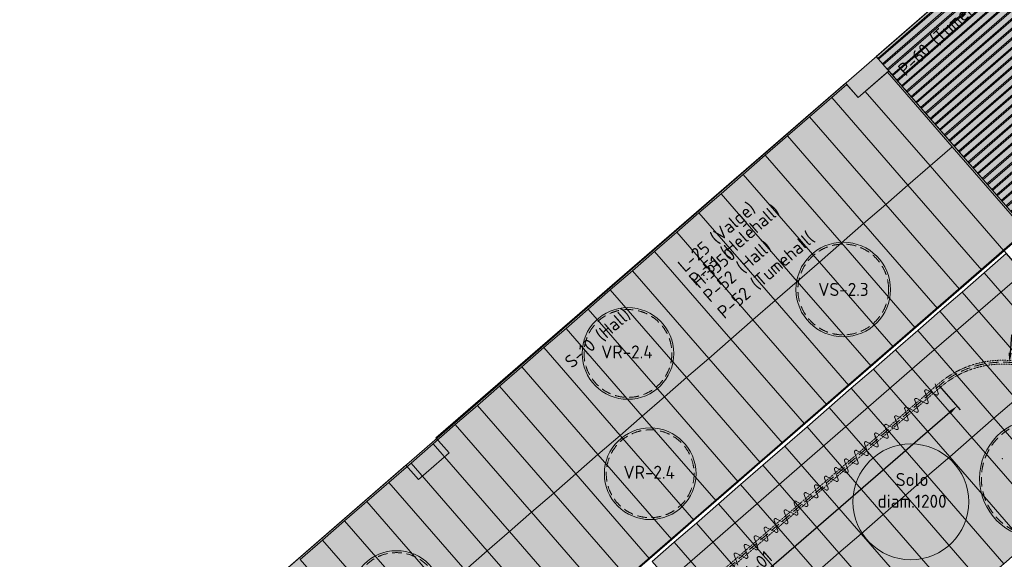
# Model space of a CAD drawing. Header units: millimetres. Extents: x 102382 to 164490, y 45733 to 103316.
# Tile 63 of 183: x 122682 to 132884, y 78493 to 84085. Entities that reach past the tile are written whole.
import ezdxf

# ---------------------------------------------------------------- set-up
doc = ezdxf.new("R2010")
doc.units = ezdxf.units.MM
doc.linetypes.add('Hidden', pattern=[4, 2, -2])
doc.linetypes.add('Hidden 100.00_ 50.00', pattern=[150, 100, -50])
doc.layers.get('0').update_dxf_attribs({"true_color": 0x000000})
doc.layers.add('__REF', color=7, linetype='Continuous', true_color=0x000000)
for name, color, linetype, lineweight, true_color in [('_SA-KARDIN', 7, 'Continuous', 0, 0x000000), ('_SA-LAGI', 7, 'Continuous', 9, 0x5b5b5b), ('_SA-LAGI_hatch', 7, 'Continuous', 5, 0x787878), ('_SA-LAGI_tekst', 7, 'Continuous', 0, 0x7f4f3f), ('_SA-PORAND', 7, 'Continuous', 9, 0x5b5b5b), ('_SA-PORAND_hatch', 254, 'Continuous', 9, 0xbebebe), ('_SA-PORAND_tekst', 7, 'Continuous', 9, 0x5b5b5b), ('_SA-SEIN_tekst', 250, 'Continuous', 0, 0x333333), ('_SA-SISUSTUS_tekst', 7, 'Continuous', 0, 0x7f4f3f), ('_SA-VALGUSTUS', 20, 'Continuous', 13, 0xff3f00)]:
    doc.layers.add(name, color=color, linetype=linetype, lineweight=lineweight, true_color=true_color)
doc.styles.add('DIN Pro Light-Light', font='txt')
doc.styles.add('DIN Pro Medium-Medium', font='txt')
doc.dimstyles.new('INP_100_DIM', dxfattribs={"dimtxt": 135, "dimasz": 100, "dimexe": 50, "dimexo": 0.5, "dimgap": 20, "dimtad": 0, "dimtih": 1, "dimtoh": 1, "dimdec": 0, "dimzin": 1, "dimdsep": 46, "dimtxsty": 'DIN Pro Light-Light', "dimcen": 2.5, "dimadec": 1, "dimazin": 1, "dimtfac": 1, "dimtdec": 4, "dimtix": 1, "dimtofl": 0, "dimtmove": 1, "dimatfit": 3, "dimfxl": 1, "dimtolj": 1, "dimtzin": 1, "dimarcsym": 0})

# ---------------------------------------------------------------- blocks, each defined once
blk = doc.blocks.new('RE-2.4')
at = {"color": 0}
blk.add_circle((0, 409), 475, dxfattribs=at)
at = {"color": 0, "linetype": 'Hidden 100.00_ 50.00', "lineweight": -2}
blk.add_circle((0, 409), 455, dxfattribs=at)
at = {"color": 0, "lineweight": -2, "insert": (-277, 492), "char_height": 135, "width": 1385.41, "attachment_point": 1, "style": 'DIN Pro Medium-Medium'}
blk.add_mtext('VR-2.4', dxfattribs=at)
blk = doc.blocks.new('VS-2.3')
at = {"color": 0}
blk.add_circle((0, -490), 490, dxfattribs=at)
at = {"color": 0, "linetype": 'Hidden 100.00_ 50.00', "lineweight": -2}
blk.add_circle((0, -490), 470, dxfattribs=at)
at = {"color": 0, "lineweight": -2, "insert": (-259, -422), "char_height": 135, "width": 1352.95, "attachment_point": 1, "style": 'DIN Pro Medium-Medium'}
blk.add_mtext('VS-2.3', dxfattribs=at)
blk = doc.blocks.new('Ecophon Solo diam.1200')
blk.add_circle((0, 0), 600)
at = {"layer": '_SA-LAGI_tekst', "insert": (13, 299), "char_height": 135, "width": 1947.02, "attachment_point": 2, "rotation": 359.963, "style": 'DIN Pro Light-Light'}
blk.add_mtext('{\\fDIN Pro;Solo }\\P{\\fDIN Pro;diam.1200}\\P', dxfattribs=at)
blk = doc.blocks.new('*D103')
at = {"layer": '_SA-KARDIN', "color": 0, "lineweight": -2}
for p, q in [((132211, 80292), (132428, 80042)), ((132319, 80015), (129682, 77731)), ((126734, 75178), (129371, 77462)), ((126474, 75325), (126691, 75075))]:
    blk.add_line(p, q, dxfattribs=at)
at = {"layer": '_SA-KARDIN', "color": 0}
for points in [[(132330, 80002), (132309, 80027), (132395, 80080)], [(126723, 75191), (126745, 75166), (126658, 75113)]]:
    blk.add_solid(points, dxfattribs=at)
at = {"layer": 'Defpoints', "color": 0}
for p in [(132211, 80293), (132395, 80080), (126474, 75325)]:
    blk.add_point(p, dxfattribs=at)
at = {"layer": '_SA-KARDIN', "color": 0, "insert": (129527, 77597), "char_height": 135, "attachment_point": 5, "style": 'DIN Pro Light-Light'}
blk.add_mtext('\\A1;7589', dxfattribs=at)
blk = doc.blocks.new('*D107')
at = {"layer": '__REF', "color": 0, "lineweight": -2}
for p, q in [((132958, 80817), (132945, 80633)), ((133058, 80817), (132958, 80817))]:
    blk.add_line(p, q, dxfattribs=at)
at = {"layer": '__REF', "color": 0}
for p, q in [((132862, 79536), (132867, 79536)), ((132865, 79533), (132865, 79538))]:
    blk.add_line(p, q, dxfattribs=at)
blk.add_solid([(132928, 80634), (132962, 80632), (132938, 80533)], dxfattribs=at)
at = {"layer": 'Defpoints', "color": 0}
for p in [(132938, 80533), (132865, 79536)]:
    blk.add_point(p, dxfattribs=at)
at = {"layer": '__REF', "color": 0, "insert": (133318, 80817), "char_height": 135, "attachment_point": 5, "style": 'DIN Pro Light-Light'}
blk.add_mtext('\\A1;R1000', dxfattribs=at)
blk = doc.blocks.new('VR-2.2')
at = {"color": 0, "lineweight": -2}
blk.add_circle((0, 0), 620, dxfattribs=at)
at = {"color": 0, "linetype": 'Hidden 100.00_ 50.00', "lineweight": -2}
blk.add_circle((0, 0), 600, dxfattribs=at)
at = {"color": 0, "lineweight": -2, "insert": (-277, 67), "char_height": 135, "width": 1378.03, "attachment_point": 1, "style": 'DIN Pro Medium-Medium'}
blk.add_mtext('VR-2.2', dxfattribs=at)

msp = doc.modelspace()

# ---------------------------------------------------------------- hatches: boundary and pattern name
at = {"layer": '_SA-LAGI_hatch'}
h = msp.add_hatch(dxfattribs=at)
h.set_pattern_fill('Plus', color=256, scale=200, angle=41, style=0, pattern_type=2)
h.set_pattern_definition([(41, (-18.87, -16.4), (-131.2118, 150.94192), [50, -150]), (131, (16.4, -18.87), (-150.94192, -131.2118), [50, -150])])
h.paths.add_polyline_path([(122900, 76180.1), (122900, 73026.6), (134309.4, 82944.8), (132748.1, 84740.9)], flags=0)
at = {"layer": '_SA-PORAND_hatch', "true_color": 0x81a8ca}
h = msp.add_hatch(dxfattribs=at)
h.set_pattern_fill('Hatch2', color=143, scale=200, angle=41, style=0, pattern_type=2)
h.set_pattern_definition([(41, (3e-15, 5e-13), (-49.204427, 56.60322), []), (41, (-8.2, 9.434), (-49.204427, 56.60322), [])])
h.paths.add_polyline_path([(132785.8, 84773.7), (134347.2, 82977.5), (133123.4, 81901), (131555.7, 83704.4)], flags=0)
at = {"layer": '_SA-PORAND_hatch', "true_color": 0xdcdcdc}
for points in [[(131443.8, 83342.1), (132115.3, 82569.6), (132344.8, 82769), (131673.2, 83541.6)], [(131885.9, 82370.2), (131096, 83278.8), (130866.6, 83079.4), (131656.5, 82170.7)], [(131197.6, 81771.8), (130407.7, 82680.5), (130178.3, 82481.1), (130968.2, 81572.4)], [(130509.3, 81173.5), (129719.4, 82082.2), (129490, 81882.7), (130279.9, 80974.1)], [(130279.9, 80974.1), (129490, 81882.7), (129260.5, 81683.3), (130050.4, 80774.6)], [(131961.9, 80892.6), (131197.6, 81771.8), (130968.2, 81572.4), (131732.5, 80693.1)], [(131503.1, 80493.7), (130738.7, 81373), (130509.3, 81173.5), (131273.6, 80294.3)], [(130585.3, 79695.9), (129821, 80575.2), (129591.6, 80375.7), (130355.9, 79496.5)], [(132318.5, 79555.6), (131528.6, 80464.3), (131299.2, 80264.8), (132089.1, 79356.2)], [(132089.1, 79356.2), (131299.2, 80264.8), (131069.8, 80065.4), (131859.7, 79156.7)], [(131859.7, 79156.7), (131069.8, 80065.4), (130840.3, 79866), (131630.2, 78957.3)], [(127985.6, 78979.6), (127195.7, 79888.3), (126966.2, 79688.9), (127756.1, 78780.2)], [(131630.2, 78957.3), (130840.3, 79866), (130610.9, 79666.5), (131400.8, 78757.8)], [(133337.9, 78846.4), (132548, 79755.1), (132318.5, 79555.6), (133108.4, 78646.9)], [(129438.2, 78698.7), (128673.9, 79578), (128444.4, 79378.5), (129208.7, 78499.3)], [(131171.4, 78558.4), (130381.5, 79467.1), (130152, 79267.6), (130941.9, 78359)], [(127297.3, 78381.3), (126507.4, 79290), (126277.9, 79090.5), (127067.8, 78181.9)], [(132879, 78447.5), (132089.1, 79356.2), (131859.7, 79156.7), (132649.6, 78248.1)], [(128979.3, 78299.8), (128215, 79179.1), (127985.6, 78979.6), (128749.9, 78100.4)], [(126838.4, 77982.4), (126048.5, 78891.1), (125819.1, 78691.7), (126609, 77783)], [(130253.6, 77760.6), (129463.7, 78669.3), (129234.3, 78469.9), (130024.2, 77561.2)], [(132190.7, 77849.2), (131400.8, 78757.8), (131171.4, 78558.4), (131961.3, 77649.7)], [(131961.3, 77649.7), (131171.4, 78558.4), (130941.9, 78359), (131731.8, 77450.3)]]:
    msp.add_hatch(color=254, dxfattribs=at).paths.add_polyline_path(points, flags=0)
at = {"layer": '_SA-PORAND_hatch', "true_color": 0xebebeb}
for points in [[(131251.6, 83414.1), (131096, 83278.8), (131885.9, 82370.2), (132115.3, 82569.6), (131443.8, 83342.1), (131369.9, 83277.9)], [(132879.7, 81690.3), (132115.3, 82569.6), (131885.9, 82370.2), (132650.2, 81490.9)], [(130968.2, 81572.4), (130178.3, 82481.1), (129948.8, 82281.6), (130738.7, 81373)], [(130738.7, 81373), (129948.8, 82281.6), (129719.4, 82082.2), (130509.3, 81173.5)], [(133695.1, 80752.3), (132905.2, 81660.9), (132675.8, 81461.5), (133465.7, 80552.8)], [(133465.7, 80552.8), (132675.8, 81461.5), (132446.4, 81262), (133236.3, 80353.4)], [(133236.3, 80353.4), (132446.4, 81262), (132216.9, 81062.6), (133006.8, 80153.9)], [(131273.6, 80294.3), (130509.3, 81173.5), (130279.9, 80974.1), (131044.2, 80094.8)], [(133006.8, 80153.9), (132216.9, 81062.6), (131987.5, 80863.2), (132777.4, 79954.5)], [(132777.4, 79954.5), (131987.5, 80863.2), (131758.1, 80663.7), (132548, 79755.1)], [(128444.4, 79378.5), (127654.5, 80287.2), (127425.1, 80087.8), (128215, 79179.1)], [(129667.6, 78898.2), (128903.3, 79777.4), (128673.9, 79578), (129438.2, 78698.7)], [(131400.8, 78757.8), (130610.9, 79666.5), (130381.5, 79467.1), (131171.4, 78558.4)], [(130941.9, 78359), (130152, 79267.6), (129922.6, 79068.2), (130712.5, 78159.5)], [(128749.9, 78100.4), (127985.6, 78979.6), (127756.1, 78780.2), (128520.5, 77901)], [(130712.5, 78159.5), (129922.6, 79068.2), (129693.2, 78868.7), (130483.1, 77960.1)], [(128520.5, 77901), (127756.1, 78780.2), (127526.7, 78580.8), (128291, 77701.5)], [(126609, 77783), (125819.1, 78691.7), (125589.6, 78492.2), (126379.5, 77583.6)]]:
    msp.add_hatch(color=7, dxfattribs=at).paths.add_polyline_path(points, flags=0)
at = {"layer": '_SA-PORAND_hatch', "true_color": 0xfafafa}
for points in [[(131656.5, 82170.7), (130866.6, 83079.4), (130637.1, 82879.9), (131427, 81971.3)], [(131427, 81971.3), (130637.1, 82879.9), (130407.7, 82680.5), (131197.6, 81771.8)], [(133109.1, 81889.8), (132344.8, 82769), (132115.3, 82569.6), (132879.7, 81690.3)], [(132650.2, 81490.9), (131885.9, 82370.2), (131656.5, 82170.7), (132420.8, 81291.5)], [(132420.8, 81291.5), (131656.5, 82170.7), (131427, 81971.3), (132191.4, 81092)], [(132191.4, 81092), (131427, 81971.3), (131197.6, 81771.8), (131961.9, 80892.6)], [(130050.4, 80774.6), (129260.5, 81683.3), (129031.1, 81483.9), (129821, 80575.2)], [(131732.5, 80693.1), (130968.2, 81572.4), (130738.7, 81373), (131503.1, 80493.7)], [(129821, 80575.2), (129031.1, 81483.9), (128801.7, 81284.4), (129591.6, 80375.7)], [(129591.6, 80375.7), (128801.7, 81284.4), (128572.3, 81085), (129362.1, 80176.3)], [(129362.1, 80176.3), (128572.3, 81085), (128342.8, 80885.5), (129132.7, 79976.9)], [(131044.2, 80094.8), (130279.9, 80974.1), (130050.4, 80774.6), (130814.8, 79895.4)], [(129132.7, 79976.9), (128342.8, 80885.5), (128113.4, 80686.1), (128903.3, 79777.4)], [(130814.8, 79895.4), (130050.4, 80774.6), (129821, 80575.2), (130585.3, 79695.9)], [(128903.3, 79777.4), (128113.4, 80686.1), (127884, 80486.6), (128673.9, 79578)], [(132548, 79755.1), (131758.1, 80663.7), (131528.6, 80464.3), (132318.5, 79555.6)], [(128673.9, 79578), (127884, 80486.6), (127654.5, 80287.2), (128444.4, 79378.5)], [(130355.9, 79496.5), (129591.6, 80375.7), (129362.1, 80176.3), (130126.5, 79297)], [(130126.5, 79297), (129362.1, 80176.3), (129132.7, 79976.9), (129897, 79097.6)], [(133796.7, 79245.3), (133006.8, 80153.9), (132777.4, 79954.5), (133567.3, 79045.8)], [(128215, 79179.1), (127425.1, 80087.8), (127195.7, 79888.3), (127985.6, 78979.6)], [(129897, 79097.6), (129132.7, 79976.9), (128903.3, 79777.4), (129667.6, 78898.2)], [(133567.3, 79045.8), (132777.4, 79954.5), (132548, 79755.1), (133337.9, 78846.4)], [(127756.1, 78780.2), (126966.2, 79688.9), (126736.8, 79489.4), (127526.7, 78580.8)], [(127526.7, 78580.8), (126736.8, 79489.4), (126507.4, 79290), (127297.3, 78381.3)], [(133108.4, 78646.9), (132318.5, 79555.6), (132089.1, 79356.2), (132879, 78447.5)], [(129208.7, 78499.3), (128444.4, 79378.5), (128215, 79179.1), (128979.3, 78299.8)], [(127067.8, 78181.9), (126277.9, 79090.5), (126048.5, 78891.1), (126838.4, 77982.4)], [(132649.6, 78248.1), (131859.7, 79156.7), (131630.2, 78957.3), (132420.1, 78048.6)], [(130483.1, 77960.1), (129693.2, 78868.7), (129463.7, 78669.3), (130253.6, 77760.6)], [(132420.1, 78048.6), (131630.2, 78957.3), (131400.8, 78757.8), (132190.7, 77849.2)], [(128291, 77701.5), (127526.7, 78580.8), (127297.3, 78381.3), (128061.6, 77502.1)]]:
    msp.add_hatch(color=7, dxfattribs=at).paths.add_polyline_path(points, flags=0)

# ---------------------------------------------------------------- linework, layer by layer
at = {"layer": '_SA-KARDIN'}
for p, q in [((132166.8, 80310.8, -0.6), (132199.8, 80214.4, -0.4)), ((132059.8, 80230.6, -0.1), (132096.1, 80124.7, -0.4)), ((132063.1, 80221.2, -0.4), (132096.1, 80124.8, -0.2)), ((132080, 80248.1, -0.1), (132179.6, 80196.9, -0.4)), ((131956.1, 80141, 0.1), (131992.4, 80035.1, -0.2)), ((131959.3, 80131.6, -0.2), (131992.3, 80035.2, 0)), ((131976.3, 80158.5, 0.1), (132075.9, 80107.3, -0.2)), ((131852.3, 80051.4, 0.3), (131888.6, 79945.5, 0)), ((131855.6, 80042, 0), (131888.6, 79945.6, 0.2)), ((131872.6, 80068.9, 0.3), (131972.1, 80017.7, 0)), ((131665.1, 79889.7, 0.7), (131764.6, 79838.5, 0.4)), ((131748.6, 79961.8, 0.5), (131784.9, 79855.9, 0.2)), ((131751.8, 79952.4, 0.2), (131784.8, 79856, 0.4)), ((131768.8, 79979.3, 0.5), (131868.4, 79928.1, 0.2)), ((131561.3, 79800.1, 0.9), (131660.9, 79748.9, 0.6)), ((131644.8, 79872.2, 0.7), (131681.1, 79766.3, 0.4)), ((131648.1, 79862.8, 0.4), (131681.1, 79766.4, 0.6)), ((131437.3, 79693, 1.3), (131473.6, 79587.1, 1)), ((131440.6, 79683.5, 1.1), (131473.6, 79587.2, 1.3)), ((131457.6, 79710.5, 1.3), (131557.1, 79659.3, 1.1)), ((131541.1, 79782.6, 0.9), (131577.4, 79676.7, 0.6)), ((131544.3, 79773.1, 0.9), (131577.3, 79676.8, 1.1)), ((131544.3, 79773.1, 0.6), (131577.3, 79676.8, 0.8)), ((131333.6, 79603.4, 1.5), (131369.9, 79497.5, 1.2)), ((131336.8, 79593.9, 1.3), (131369.8, 79497.5, 1.5)), ((131353.8, 79620.9, 1.5), (131453.4, 79569.7, 1.3)), ((131229.8, 79513.8, 1.7), (131266.1, 79407.9, 1.5)), ((131233.1, 79504.3, 1.5), (131266.1, 79407.9, 1.7)), ((131250.1, 79531.3, 1.8), (131349.6, 79480.1, 1.5)), ((131126.1, 79424.2, 1.9), (131162.4, 79318.3, 1.7)), ((131129.3, 79414.7, 1.7), (131162.4, 79318.3, 1.9)), ((131146.3, 79441.7, 2), (131245.9, 79390.5, 1.7)), ((131022.4, 79334.6, 2.2), (131058.6, 79228.7, 1.9)), ((131025.6, 79325.1, 1.9), (131058.6, 79228.7, 2.1)), ((131042.6, 79352.1, 2.2), (131142.1, 79300.9, 1.9)), ((130831.8, 79182.3, 2.8), (130931.4, 79131.1, 2.6)), ((130918.6, 79245, 2.4), (130951.6, 79148.6, 2.6)), ((130918.6, 79245, 2.4), (130954.9, 79139, 2.1)), ((130921.8, 79235.5, 2.1), (130954.9, 79139.1, 2.3)), ((130938.8, 79262.5, 2.4), (131038.4, 79211.3, 2.1)), ((130707.9, 79075.2, 3), (130744.1, 78969.3, 2.7)), ((130728.1, 79092.7, 3), (130827.6, 79041.5, 2.8)), ((130811.6, 79164.9, 2.8), (130847.9, 79058.9, 2.5)), ((130814.9, 79155.4, 2.6), (130847.9, 79059, 2.8)), ((130604.1, 78985.6, 3.2), (130640.4, 78879.7, 2.9)), ((130607.4, 78976.2, 3), (130640.4, 78879.8, 3.2)), ((130624.3, 79003.1, 3.2), (130723.9, 78951.9, 3)), ((130711.1, 79065.8, 2.8), (130744.1, 78969.4, 3)), ((130500.4, 78896, 3.4), (130536.6, 78790.1, 3.1)), ((130503.6, 78886.6, 3.2), (130536.6, 78790.2, 3.4)), ((130520.6, 78913.5, 3.4), (130620.2, 78862.3, 3.2)), ((130399.9, 78797, 3.4), (130432.9, 78700.6, 3.6)), ((130416.8, 78823.9, 3.6), (130516.4, 78772.7, 3.4)), ((130292.9, 78716.8, 3.8), (130329.1, 78610.9, 3.6)), ((130296.1, 78707.4, 3.6), (130329.1, 78611, 3.8)), ((130296.1, 78707.4, 3.6), (130329.1, 78611, 3.8)), ((130313.1, 78734.3, 3.9), (130412.7, 78683.1, 3.6)), ((130189.1, 78627.2, 4), (130225.4, 78521.3, 3.8)), ((130192.4, 78617.7, 3.8), (130225.4, 78521.4, 4)), ((130209.3, 78644.7, 4.1), (130308.9, 78593.5, 3.8)), ((130085.4, 78537.6, 4.3), (130121.7, 78431.7, 4)), ((130088.6, 78528.1, 4), (130121.6, 78431.8, 4.2)), ((130105.6, 78555.1, 4.3), (130205.2, 78503.9, 4))]:
    msp.add_line(p, q, dxfattribs=at)
at = {"layer": '_SA-KARDIN', "linetype": 'Hidden'}
for points in [[(128643.1, 77237.2), (132198, 80307.8, -0.4142136), (133636.6, 80202.7), (138448.5, 74632)], [(128669.2, 77206.9), (132224.1, 80277.6, -0.4142136), (133606.4, 80176.5), (138418.2, 74605.8)]]:
    msp.add_lwpolyline(points, format="xyb", dxfattribs=at)
at = {"layer": '_SA-KARDIN', "linetype": 'Hidden 100.00_ 50.00'}
msp.add_lwpolyline([(128656.2, 77222.1), (132211.1, 80292.7, -0.4142136), (133621.5, 80189.6), (138433.3, 74618.9)], format="xyb", dxfattribs=at)
at = {"layer": '_SA-KARDIN'}
for points in [[(132059.8, 80230.6, -0.1), (132056.4, 80240.7, -0.1), (132063.5, 80246.8, -0.1), (132070.6, 80253, -0.1), (132080, 80248.1, -0.1)], [(132199.8, 80214.4, -0.4), (132203.3, 80204.4, -0.4), (132196.2, 80198.2, -0.4), (132189.1, 80192.1, -0.4), (132179.6, 80196.9, -0.4)], [(131956.1, 80141, 0.1), (131952.6, 80151.1, 0.1), (131959.8, 80157.2, 0.1), (131966.9, 80163.4, 0.1), (131976.3, 80158.5, 0.1)], [(132096.1, 80124.8, -0.2), (132099.5, 80114.7, -0.2), (132092.4, 80108.6, -0.2), (132085.3, 80102.5, -0.2), (132075.9, 80107.3, -0.2)], [(131852.3, 80051.4, 0.3), (131848.9, 80061.5, 0.3), (131856, 80067.6, 0.3), (131863.1, 80073.8, 0.3), (131872.6, 80068.9, 0.3)], [(131992.3, 80035.2, 0), (131995.8, 80025.1, 0), (131988.7, 80019, 0), (131981.6, 80012.9, 0), (131972.1, 80017.7, 0)], [(131644.8, 79872.2, 0.7), (131641.4, 79882.3, 0.7), (131648.5, 79888.4, 0.7), (131655.6, 79894.6, 0.7), (131665.1, 79889.7, 0.7)], [(131748.6, 79961.8, 0.5), (131745.2, 79971.9, 0.5), (131752.3, 79978, 0.5), (131759.4, 79984.2, 0.5), (131768.8, 79979.3, 0.5)], [(131888.6, 79945.6, 0.2), (131892, 79935.5, 0.2), (131884.9, 79929.4, 0.2), (131877.8, 79923.2, 0.2), (131868.4, 79928.1, 0.2)], [(131541.1, 79782.6, 0.9), (131537.7, 79792.7, 0.9), (131544.8, 79798.8, 0.9), (131551.9, 79804.9, 0.9), (131561.3, 79800.1, 0.9)], [(131784.8, 79856, 0.4), (131788.3, 79845.9, 0.4), (131781.2, 79839.8, 0.4), (131774.1, 79833.6, 0.4), (131764.6, 79838.5, 0.4)], [(131437.3, 79693, 1.3), (131433.9, 79703, 1.4), (131441, 79709.2, 1.4), (131448.1, 79715.3, 1.4), (131457.6, 79710.5, 1.3)], [(131681.1, 79766.4, 0.6), (131684.5, 79756.3, 0.6), (131677.4, 79750.2, 0.6), (131670.3, 79744, 0.6), (131660.9, 79748.9, 0.6)], [(131333.6, 79603.4, 1.5), (131330.2, 79613.4, 1.6), (131337.3, 79619.6, 1.6), (131344.4, 79625.7, 1.6), (131353.8, 79620.9, 1.5)], [(131473.6, 79587.2, 1.3), (131477, 79577.1, 1.3), (131469.9, 79571, 1.3), (131462.8, 79564.8, 1.3), (131453.4, 79569.7, 1.3)], [(131577.3, 79676.8, 1.1), (131580.8, 79666.7, 1.1), (131573.7, 79660.6, 1), (131566.6, 79654.4, 1), (131557.1, 79659.3, 1.1)], [(131229.8, 79513.8, 1.7), (131226.4, 79523.8, 1.8), (131233.5, 79530, 1.8), (131240.6, 79536.1, 1.8), (131250.1, 79531.3, 1.8)], [(131369.8, 79497.5, 1.5), (131373.3, 79487.5, 1.5), (131366.2, 79481.4, 1.5), (131359.1, 79475.2, 1.5), (131349.6, 79480.1, 1.5)], [(131126.1, 79424.2, 1.9), (131122.7, 79434.2, 2), (131129.8, 79440.4, 2), (131136.9, 79446.5, 2), (131146.3, 79441.7, 2)], [(131266.1, 79407.9, 1.7), (131269.5, 79397.9, 1.7), (131262.4, 79391.8, 1.7), (131255.3, 79385.6, 1.7), (131245.9, 79390.5, 1.7)], [(131022.4, 79334.6, 2.2), (131018.9, 79344.6, 2.2), (131026, 79350.8, 2.2), (131033.1, 79356.9, 2.2), (131042.6, 79352.1, 2.2)], [(131162.4, 79318.3, 1.9), (131165.8, 79308.3, 1.9), (131158.7, 79302.2, 1.9), (131151.6, 79296, 1.9), (131142.1, 79300.9, 1.9)], [(130811.6, 79164.9, 2.8), (130808.2, 79174.9, 2.9), (130815.3, 79181, 2.9), (130822.4, 79187.2, 2.9), (130831.8, 79182.3, 2.8)], [(130918.6, 79245, 2.4), (130915.2, 79255, 2.4), (130922.3, 79261.2, 2.4), (130929.4, 79267.3, 2.4), (130938.8, 79262.5, 2.4)], [(131058.6, 79228.7, 2.1), (131062, 79218.7, 2.1), (131054.9, 79212.5, 2.1), (131047.8, 79206.4, 2.1), (131038.4, 79211.3, 2.1)], [(130707.9, 79075.2, 3), (130704.4, 79085.3, 3.1), (130711.5, 79091.4, 3.1), (130718.6, 79097.6, 3.1), (130728.1, 79092.7, 3)], [(130951.6, 79148.6, 2.6), (130955, 79138.6, 2.5), (130947.9, 79132.4, 2.5), (130940.8, 79126.3, 2.5), (130931.4, 79131.1, 2.6)], [(130604.1, 78985.6, 3.2), (130600.7, 78995.7, 3.3), (130607.8, 79001.8, 3.3), (130614.9, 79008, 3.3), (130624.3, 79003.1, 3.2)], [(130744.1, 78969.4, 3), (130747.6, 78959.4, 2.9), (130740.4, 78953.2, 2.9), (130733.3, 78947.1, 2.9), (130723.9, 78951.9, 3)], [(130847.9, 79059, 2.8), (130851.3, 79049, 2.7), (130844.2, 79042.8, 2.7), (130837.1, 79036.7, 2.7), (130827.6, 79041.5, 2.8)], [(130500.4, 78896, 3.4), (130496.9, 78906.1, 3.5), (130504, 78912.2, 3.5), (130511.1, 78918.4, 3.5), (130520.6, 78913.5, 3.4)], [(130640.4, 78879.8, 3.2), (130643.8, 78869.7, 3.1), (130636.7, 78863.6, 3.1), (130629.6, 78857.5, 3.1), (130620.2, 78862.3, 3.2)], [(130396.6, 78806.4, 3.6), (130393.2, 78816.5, 3.7), (130400.3, 78822.6, 3.7), (130407.4, 78828.8, 3.7), (130416.8, 78823.9, 3.6)], [(130536.6, 78790.2, 3.4), (130540.1, 78780.1, 3.4), (130532.9, 78774, 3.4), (130525.8, 78767.8, 3.3), (130516.4, 78772.7, 3.4)], [(130292.9, 78716.8, 3.8), (130289.4, 78726.9, 3.9), (130296.5, 78733, 3.9), (130303.7, 78739.2, 3.9), (130313.1, 78734.3, 3.9)], [(130432.9, 78700.6, 3.6), (130436.3, 78690.5, 3.6), (130429.2, 78684.4, 3.6), (130422.1, 78678.2, 3.6), (130412.7, 78683.1, 3.6)], [(130189.1, 78627.2, 4), (130185.7, 78637.3, 4.1), (130192.8, 78643.4, 4.1), (130199.9, 78649.6, 4.1), (130209.3, 78644.7, 4.1)], [(130329.1, 78611, 3.8), (130332.6, 78600.9, 3.8), (130325.5, 78594.8, 3.8), (130318.3, 78588.6, 3.8), (130308.9, 78593.5, 3.8)], [(130085.4, 78537.6, 4.3), (130081.9, 78547.7, 4.3), (130089, 78553.8, 4.3), (130096.2, 78559.9, 4.3), (130105.6, 78555.1, 4.3)], [(130225.4, 78521.4, 4), (130228.8, 78511.3, 4), (130221.7, 78505.2, 4), (130214.6, 78499, 4), (130205.2, 78503.9, 4)]]:
    msp.add_rational_spline(points, [1, 0.843138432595, 1, 0.843138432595, 1], degree=2, knots=[0, 0, 0, 11.3540546, 11.3540546, 22.7081092, 22.7081092, 22.7081092], dxfattribs=at)
at = {"layer": '_SA-LAGI'}
for points in [[(141129.7, 69886), (147552.3, 75469), (138360.9, 86042.5), (134155.4, 82386.8), (132007.2, 80532.6), (122900, 72615.8), (122910, 67510), (123110, 67510), (123110, 67400), (127185, 67402.2), (127185, 67510), (127605, 67510), (127605.4, 67402.4), (132880, 67405.2), (138807.2, 72557.6), (138879.4, 72474.6), (138971.3, 72369)], [(122900, 76180.1), (122900, 73026.6), (134309.4, 82944.8), (132748.1, 84740.9)]]:
    msp.add_lwpolyline(points, close=True, dxfattribs=at)
at = {"layer": '_SA-PORAND'}
for points in [[(141129.7, 69886), (147552.3, 75469), (138360.9, 86042.5), (134557.1, 82736), (134347.2, 82977.5), (133123.3, 81901), (133333.3, 81659.5), (133091.6, 81449.7), (132881.8, 81691.1), (122910, 73035.2), (122910, 67510), (123110, 67510), (123111.2, 67400), (127234.9, 67400.9), (127234.9, 67508.8), (127654.9, 67508.8), (127655.3, 67401.2), (132880, 67405.2), (138807.2, 72557.6)], [(132785.8, 84773.7), (134347.2, 82977.5), (133123.4, 81901), (131555.7, 83704.4)], [(131686.9, 83553.4), (131369.9, 83277.9), (131238.7, 83428.8), (126995, 79753.1), (127132.8, 79594.6), (126815.8, 79319.1), (126684.6, 79470), (122681.7, 75990.3), (122690, 72844), (133123.3, 81901)], [(131443.8, 83342.1), (132115.3, 82569.6), (132344.8, 82769), (131673.2, 83541.6)], [(131251.6, 83414.1), (131096, 83278.8), (131885.9, 82370.2), (132115.3, 82569.6), (131443.8, 83342.1), (131369.9, 83277.9)], [(131885.9, 82370.2), (131096, 83278.8), (130866.6, 83079.4), (131656.5, 82170.7)], [(131656.5, 82170.7), (130866.6, 83079.4), (130637.1, 82879.9), (131427, 81971.3)], [(131427, 81971.3), (130637.1, 82879.9), (130407.7, 82680.5), (131197.6, 81771.8)], [(133109.1, 81889.8), (132344.8, 82769), (132115.3, 82569.6), (132879.7, 81690.3)], [(131197.6, 81771.8), (130407.7, 82680.5), (130178.3, 82481.1), (130968.2, 81572.4)], [(132879.7, 81690.3), (132115.3, 82569.6), (131885.9, 82370.2), (132650.2, 81490.9)], [(130968.2, 81572.4), (130178.3, 82481.1), (129948.8, 82281.6), (130738.7, 81373)], [(132650.2, 81490.9), (131885.9, 82370.2), (131656.5, 82170.7), (132420.8, 81291.5)], [(130738.7, 81373), (129948.8, 82281.6), (129719.4, 82082.2), (130509.3, 81173.5)], [(132420.8, 81291.5), (131656.5, 82170.7), (131427, 81971.3), (132191.4, 81092)], [(130509.3, 81173.5), (129719.4, 82082.2), (129490, 81882.7), (130279.9, 80974.1)], [(132191.4, 81092), (131427, 81971.3), (131197.6, 81771.8), (131961.9, 80892.6)], [(130279.9, 80974.1), (129490, 81882.7), (129260.5, 81683.3), (130050.4, 80774.6)], [(131961.9, 80892.6), (131197.6, 81771.8), (130968.2, 81572.4), (131732.5, 80693.1)], [(130050.4, 80774.6), (129260.5, 81683.3), (129031.1, 81483.9), (129821, 80575.2)], [(133695.1, 80752.3), (132905.2, 81660.9), (132675.8, 81461.5), (133465.7, 80552.8)], [(131732.5, 80693.1), (130968.2, 81572.4), (130738.7, 81373), (131503.1, 80493.7)], [(129821, 80575.2), (129031.1, 81483.9), (128801.7, 81284.4), (129591.6, 80375.7)], [(133465.7, 80552.8), (132675.8, 81461.5), (132446.4, 81262), (133236.3, 80353.4)], [(131503.1, 80493.7), (130738.7, 81373), (130509.3, 81173.5), (131273.6, 80294.3)], [(129591.6, 80375.7), (128801.7, 81284.4), (128572.3, 81085), (129362.1, 80176.3)], [(133236.3, 80353.4), (132446.4, 81262), (132216.9, 81062.6), (133006.8, 80153.9)], [(131273.6, 80294.3), (130509.3, 81173.5), (130279.9, 80974.1), (131044.2, 80094.8)], [(129362.1, 80176.3), (128572.3, 81085), (128342.8, 80885.5), (129132.7, 79976.9)], [(133006.8, 80153.9), (132216.9, 81062.6), (131987.5, 80863.2), (132777.4, 79954.5)], [(131044.2, 80094.8), (130279.9, 80974.1), (130050.4, 80774.6), (130814.8, 79895.4)], [(129132.7, 79976.9), (128342.8, 80885.5), (128113.4, 80686.1), (128903.3, 79777.4)], [(132777.4, 79954.5), (131987.5, 80863.2), (131758.1, 80663.7), (132548, 79755.1)], [(130814.8, 79895.4), (130050.4, 80774.6), (129821, 80575.2), (130585.3, 79695.9)], [(128903.3, 79777.4), (128113.4, 80686.1), (127884, 80486.6), (128673.9, 79578)], [(132548, 79755.1), (131758.1, 80663.7), (131528.6, 80464.3), (132318.5, 79555.6)], [(130585.3, 79695.9), (129821, 80575.2), (129591.6, 80375.7), (130355.9, 79496.5)], [(128673.9, 79578), (127884, 80486.6), (127654.5, 80287.2), (128444.4, 79378.5)], [(132318.5, 79555.6), (131528.6, 80464.3), (131299.2, 80264.8), (132089.1, 79356.2)], [(130355.9, 79496.5), (129591.6, 80375.7), (129362.1, 80176.3), (130126.5, 79297)], [(128444.4, 79378.5), (127654.5, 80287.2), (127425.1, 80087.8), (128215, 79179.1)], [(132089.1, 79356.2), (131299.2, 80264.8), (131069.8, 80065.4), (131859.7, 79156.7)], [(130126.5, 79297), (129362.1, 80176.3), (129132.7, 79976.9), (129897, 79097.6)], [(133796.7, 79245.3), (133006.8, 80153.9), (132777.4, 79954.5), (133567.3, 79045.8)], [(128215, 79179.1), (127425.1, 80087.8), (127195.7, 79888.3), (127985.6, 78979.6)], [(131859.7, 79156.7), (131069.8, 80065.4), (130840.3, 79866), (131630.2, 78957.3)], [(127985.6, 78979.6), (127195.7, 79888.3), (126966.2, 79688.9), (127756.1, 78780.2)], [(129897, 79097.6), (129132.7, 79976.9), (128903.3, 79777.4), (129667.6, 78898.2)], [(133567.3, 79045.8), (132777.4, 79954.5), (132548, 79755.1), (133337.9, 78846.4)], [(131630.2, 78957.3), (130840.3, 79866), (130610.9, 79666.5), (131400.8, 78757.8)], [(127756.1, 78780.2), (126966.2, 79688.9), (126736.8, 79489.4), (127526.7, 78580.8)], [(129667.6, 78898.2), (128903.3, 79777.4), (128673.9, 79578), (129438.2, 78698.7)], [(133337.9, 78846.4), (132548, 79755.1), (132318.5, 79555.6), (133108.4, 78646.9)], [(131400.8, 78757.8), (130610.9, 79666.5), (130381.5, 79467.1), (131171.4, 78558.4)], [(127526.7, 78580.8), (126736.8, 79489.4), (126507.4, 79290), (127297.3, 78381.3)], [(129438.2, 78698.7), (128673.9, 79578), (128444.4, 79378.5), (129208.7, 78499.3)], [(133108.4, 78646.9), (132318.5, 79555.6), (132089.1, 79356.2), (132879, 78447.5)], [(129208.7, 78499.3), (128444.4, 79378.5), (128215, 79179.1), (128979.3, 78299.8)], [(131171.4, 78558.4), (130381.5, 79467.1), (130152, 79267.6), (130941.9, 78359)], [(127297.3, 78381.3), (126507.4, 79290), (126277.9, 79090.5), (127067.8, 78181.9)], [(132879, 78447.5), (132089.1, 79356.2), (131859.7, 79156.7), (132649.6, 78248.1)], [(128979.3, 78299.8), (128215, 79179.1), (127985.6, 78979.6), (128749.9, 78100.4)], [(130941.9, 78359), (130152, 79267.6), (129922.6, 79068.2), (130712.5, 78159.5)], [(127067.8, 78181.9), (126277.9, 79090.5), (126048.5, 78891.1), (126838.4, 77982.4)], [(132649.6, 78248.1), (131859.7, 79156.7), (131630.2, 78957.3), (132420.1, 78048.6)], [(128749.9, 78100.4), (127985.6, 78979.6), (127756.1, 78780.2), (128520.5, 77901)], [(130712.5, 78159.5), (129922.6, 79068.2), (129693.2, 78868.7), (130483.1, 77960.1)], [(126838.4, 77982.4), (126048.5, 78891.1), (125819.1, 78691.7), (126609, 77783)], [(130483.1, 77960.1), (129693.2, 78868.7), (129463.7, 78669.3), (130253.6, 77760.6)], [(132420.1, 78048.6), (131630.2, 78957.3), (131400.8, 78757.8), (132190.7, 77849.2)], [(128520.5, 77901), (127756.1, 78780.2), (127526.7, 78580.8), (128291, 77701.5)], [(126609, 77783), (125819.1, 78691.7), (125589.6, 78492.2), (126379.5, 77583.6)], [(130253.6, 77760.6), (129463.7, 78669.3), (129234.3, 78469.9), (130024.2, 77561.2)], [(132190.7, 77849.2), (131400.8, 78757.8), (131171.4, 78558.4), (131961.3, 77649.7)], [(128291, 77701.5), (127526.7, 78580.8), (127297.3, 78381.3), (128061.6, 77502.1)], [(131961.3, 77649.7), (131171.4, 78558.4), (130941.9, 78359), (131731.8, 77450.3)]]:
    msp.add_lwpolyline(points, close=True, dxfattribs=at)

# ---------------------------------------------------------------- block references
at = {"layer": '_SA-LAGI'}
msp.add_blockref('Ecophon Solo diam.1200', (131916, 79088), dxfattribs=at)
at = {"layer": '_SA-VALGUSTUS'}
for name, p in [('VS-2.3', (131215.4, 81778.8)), ('RE-2.4', (128984.6, 80217)), ('VR-2.2', (133247, 79330.6, -13)), ('RE-2.4', (129215, 78970.3)), ('RE-2.4', (126586.5, 77697.7))]:
    msp.add_blockref(name, p, dxfattribs=at)

# ---------------------------------------------------------------- texts
at = {"layer": '_SA-LAGI_tekst', "insert": (129486.1, 81561.8), "char_height": 135, "width": 2289.836, "attachment_point": 1, "rotation": 41, "style": 'DIN Pro Medium-Medium'}
msp.add_mtext('{\\fDIN Pro;L-25 (Valge)}\\P{\\fDIN Pro;H:3350}\\P', dxfattribs=at)
at = {"layer": '_SA-PORAND_tekst', "char_height": 135, "attachment_point": 1, "style": 'DIN Pro Medium-Medium'}
for s, insert, width, rotation in [('P-60 (Tumehall)', (131769.1, 83590.9), 2978.852, 43.37531), ('{\\fDIN Pro;P-51 (Helehall)}\\P{\\fDIN Pro;P-52 (Hall)}\\P{\\fDIN Pro;P-52 (Tumehall(}\\P', (129600.5, 81419.5), 2989.18, 41)]:
    msp.add_mtext(s, dxfattribs=dict(at, insert=insert, width=width, rotation=rotation))
at = {"layer": '_SA-SEIN_tekst', "insert": (128315.1, 80566.3), "char_height": 135, "width": 2050.82, "attachment_point": 1, "rotation": 41, "style": 'DIN Pro Medium-Medium'}
msp.add_mtext('S-10 (Hall)', dxfattribs=at)
at = {"layer": '_SA-SISUSTUS_tekst', "insert": (129778.5, 78047.7), "char_height": 135, "width": 2131.967, "attachment_point": 1, "rotation": 40.9546, "style": 'DIN Pro Medium-Medium'}
msp.add_mtext('KARDIN-01', dxfattribs=at)

# ---------------------------------------------------------------- dimensions: what is measured, and where the dimension line sits
at = {"layer": '__REF'}
dim = msp.add_radius_dim(center=(132864.7, 79535.9), mpoint=(132937.6, 80533.3), dimstyle='INP_100_DIM', override={"dimscale": 1, "dimasz": 100, "dimtad": 0, "dimtih": 1, "dimtoh": 1, "dimlfac": 1, "dimtxsty": 'DIN Pro Light-Light', "dimsah": 0}, dxfattribs=at)
dim.commit()
dim.dimension.update_dxf_attribs({"geometry": '*D107', "text_midpoint": (132958.3, 80816.5), "dimtype": 164})
at = {"layer": '_SA-KARDIN'}
dim = msp.add_linear_dim(base=(132395, 80080.2, 2.5), p1=(126474.1, 75325.3, 2.5), p2=(132211.1, 80292.7, 2.5), angle=40.88787, dimstyle='INP_100_DIM', override={"dimtxt": 135, "dimasz": 100, "dimexe": 50, "dimexo": 0.5, "dimgap": 20, "dimdec": 0, "dimzin": 1, "dimtxsty": 'DIN Pro Light-Light', "dimsah": 0, "dimcen": 2.5, "dimadec": 1, "dimazin": 1, "dimtix": 0, "dimtmove": 0, "dimtzin": 1}, dxfattribs=at)
dim.commit()
dim.dimension.update_dxf_attribs({"geometry": '*D103', "text_midpoint": (129526.5, 77596.5, 2.5)})

doc.saveas('drawing.dxf')
